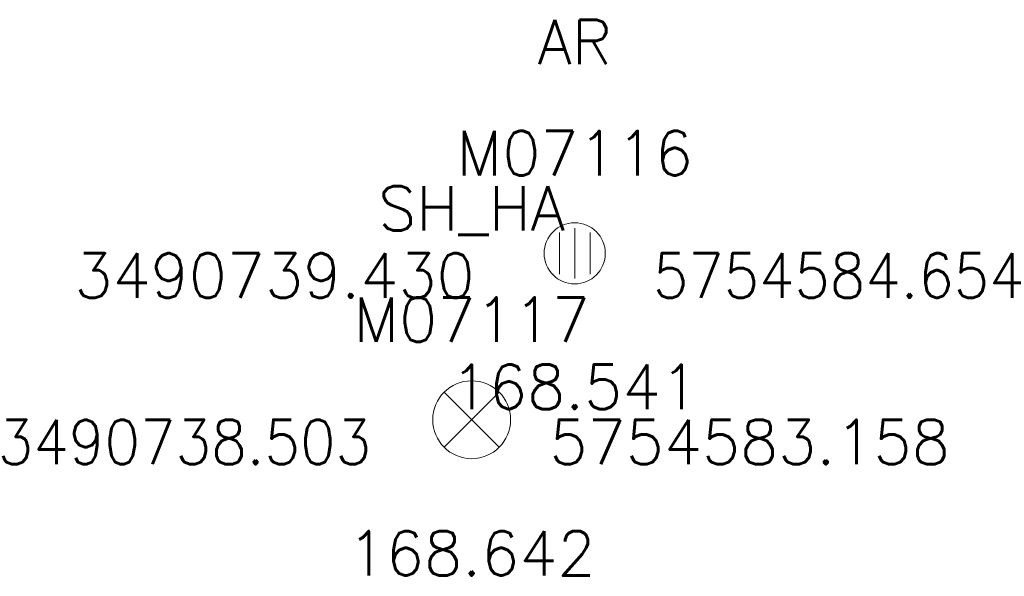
# Model space of a CAD drawing. Header units: metres. Extents: x 3490449 to 3490968, y 5754217 to 5754743.
# Tile 114 of 212: x 3490734 to 3490743, y 5754582 to 5754587. Entities that reach past the tile are written whole.
import ezdxf
from ezdxf.enums import TextEntityAlignment as Align

# ---------------------------------------------------------------- set-up
doc = ezdxf.new("R2010")
doc.units = ezdxf.units.M
doc.header["$LTSCALE"] = 0.25
doc.linetypes.add('Kartierung-07$0$AUSGEZOGEN', pattern=[0])
for name, color, linetype, lineweight, true_color in [('Kartierung-07$0$$P_INF_FL', 7, 'Kartierung-07$0$AUSGEZOGEN', 18, 0x82563a), ('Kartierung-07$0$$P_INF_H', 7, 'Kartierung-07$0$AUSGEZOGEN', 18, 0x82563a), ('Kartierung-07$0$$P_INF_H_Schacht', 7, 'Kartierung-07$0$AUSGEZOGEN', 18, 0x82563a), ('Kartierung-07$0$$P_INF_NR', 7, 'Kartierung-07$0$AUSGEZOGEN', 18, 0x82563a), ('Kartierung-07$0$$P_INF_NR_Schacht', 7, 'Kartierung-07$0$AUSGEZOGEN', 18, 0x82563a), ('Kartierung-07$0$$P_INF_X', 7, 'Kartierung-07$0$AUSGEZOGEN', 18, 0x82563a), ('Kartierung-07$0$$PKT_AR', 7, 'Continuous', 18, 0x82563a), ('Kartierung-07$0$SYM_AR', 7, 'Kartierung-07$0$AUSGEZOGEN', 18, 0x82563a), ('Kartierung-07$0$SYM_SH_HA', 7, 'Kartierung-07$0$AUSGEZOGEN', 18, 0x82563a)]:
    doc.layers.add(name, color=color, linetype=linetype, lineweight=lineweight, true_color=true_color)
doc.layers.add('Kartierung-07$0$$PKT_SH_HA', color=7, linetype='Continuous', lineweight=18)
doc.styles.add('Kartierung-07$0$STANDARD', font='romans.shx', dxfattribs={"width": 0.8})

# ---------------------------------------------------------------- blocks, each defined once
blk = doc.blocks.new('Kartierung-07$0$PKT_AR')
at = {"layer": 'Kartierung-07$0$SYM_AR'}
for p, q in [((-0.1375, -0.1882), (-0.1375, 0.1882)), ((0, -0.225), (0, 0.225)), ((0.1375, -0.1882), (0.1375, 0.1882))]:
    blk.add_line(p, q, dxfattribs=at)
blk.add_circle((0, 0), 0.275, dxfattribs=at)
at = {"layer": 'Kartierung-07$0$$P_INF_FL', "style": 'Kartierung-07$0$STANDARD'}
blk.add_attdef('CODE', text='', height=0.8, dxfattribs=at).set_placement((0, 1.7), align=Align.CENTER)
at = {"layer": 'Kartierung-07$0$$P_INF_H', "style": 'Kartierung-07$0$STANDARD'}
blk.add_attdef('H', text='', height=0.8, dxfattribs=at).set_placement((0, -1.4), align=Align.CENTER)
at = {"layer": 'Kartierung-07$0$$P_INF_NR', "style": 'Kartierung-07$0$STANDARD'}
blk.add_attdef('NR', text='', height=0.8, dxfattribs=at).set_placement((0, 0.7), align=Align.CENTER)
at = {"layer": 'Kartierung-07$0$$P_INF_X', "style": 'Kartierung-07$0$STANDARD'}
blk.add_attdef('X', text='', height=0.8, dxfattribs=at).set_placement((-0.9, -0.4), align=Align.RIGHT)
blk.add_attdef('Y', (0.7, -0.4), '', height=0.8, dxfattribs=at)
blk = doc.blocks.new('Kartierung-07$0$Pkt_SH_HA')
at = {"layer": 'Kartierung-07$0$SYM_SH_HA'}
for p, q in [((0.2475, 0.2475), (-0.2475, -0.2475)), ((-0.2475, 0.2475), (0.2475, -0.2475))]:
    blk.add_line(p, q, dxfattribs=at)
blk.add_circle((0, 0), 0.35, dxfattribs=at)
at = {"layer": 'Kartierung-07$0$$P_INF_FL', "style": 'Kartierung-07$0$STANDARD'}
blk.add_attdef('CODE', text='', height=0.8, dxfattribs=at).set_placement((0, 1.7), align=Align.CENTER)
at = {"layer": 'Kartierung-07$0$$P_INF_H_Schacht', "style": 'Kartierung-07$0$STANDARD'}
blk.add_attdef('H', text='', height=0.8, dxfattribs=at).set_placement((0, -1.4), align=Align.CENTER)
at = {"layer": 'Kartierung-07$0$$P_INF_NR_Schacht', "style": 'Kartierung-07$0$STANDARD'}
blk.add_attdef('NR', text='', height=0.8, dxfattribs=at).set_placement((0, 0.7), align=Align.CENTER)
at = {"layer": 'Kartierung-07$0$$P_INF_X', "style": 'Kartierung-07$0$STANDARD'}
blk.add_attdef('X', text='', height=0.8, dxfattribs=at).set_placement((-0.9, -0.4), align=Align.RIGHT)
blk.add_attdef('Y', (0.7, -0.4), '', height=0.8, dxfattribs=at)

msp = doc.modelspace()

# ---------------------------------------------------------------- block references
at = {"layer": 'Kartierung-07$0$$PKT_AR'}
ref = msp.add_blockref('Kartierung-07$0$PKT_AR', (3490739.43, 5754584.654, 168.541), dxfattribs=at)
ref.add_attrib('Y', '5754584.654', (3490740.13, 5754584.254, 168.541), dxfattribs={"layer": 'Kartierung-07$0$$P_INF_X', "height": 0.4, "style": 'Kartierung-07$0$STANDARD'})
ref.add_attrib('X', '3490739.430', dxfattribs={"layer": 'Kartierung-07$0$$P_INF_X', "height": 0.4, "style": 'Kartierung-07$0$STANDARD'}).set_placement((3490738.53, 5754584.254, 168.541), align=Align.RIGHT)
ref.add_attrib('H', '168.541', dxfattribs={"layer": 'Kartierung-07$0$$P_INF_H', "height": 0.4, "style": 'Kartierung-07$0$STANDARD'}).set_placement((3490739.43, 5754583.254, 168.541), align=Align.CENTER)
ref.add_attrib('CODE', 'AR', dxfattribs={"layer": 'Kartierung-07$0$$P_INF_FL', "height": 0.4, "style": 'Kartierung-07$0$STANDARD'}).set_placement((3490739.43, 5754586.354, 168.541), align=Align.CENTER)
ref.add_attrib('NR', 'M07116', dxfattribs={"layer": 'Kartierung-07$0$$P_INF_NR', "height": 0.4, "style": 'Kartierung-07$0$STANDARD'}).set_placement((3490739.43, 5754585.354, 168.541), align=Align.CENTER)
at = {"layer": 'Kartierung-07$0$$PKT_SH_HA'}
ref = msp.add_blockref('Kartierung-07$0$Pkt_SH_HA', (3490738.503, 5754583.158, 168.642), dxfattribs=at)
ref.add_attrib('Y', '5754583.158', (3490739.203, 5754582.758, 168.642), dxfattribs={"layer": 'Kartierung-07$0$$P_INF_X', "height": 0.4, "style": 'Kartierung-07$0$STANDARD'})
ref.add_attrib('X', '3490738.503', dxfattribs={"layer": 'Kartierung-07$0$$P_INF_X', "height": 0.4, "style": 'Kartierung-07$0$STANDARD'}).set_placement((3490737.603, 5754582.758, 168.642), align=Align.RIGHT)
ref.add_attrib('H', '168.642', dxfattribs={"layer": 'Kartierung-07$0$$P_INF_H_Schacht', "height": 0.4, "style": 'Kartierung-07$0$STANDARD'}).set_placement((3490738.503, 5754581.758, 168.642), align=Align.CENTER)
ref.add_attrib('CODE', 'SH_HA', dxfattribs={"layer": 'Kartierung-07$0$$P_INF_FL', "height": 0.4, "style": 'Kartierung-07$0$STANDARD'}).set_placement((3490738.503, 5754584.858, 168.642), align=Align.CENTER)
ref.add_attrib('NR', 'M07117', dxfattribs={"layer": 'Kartierung-07$0$$P_INF_NR_Schacht', "height": 0.4, "style": 'Kartierung-07$0$STANDARD'}).set_placement((3490738.503, 5754583.858, 168.642), align=Align.CENTER)

doc.saveas('drawing.dxf')
